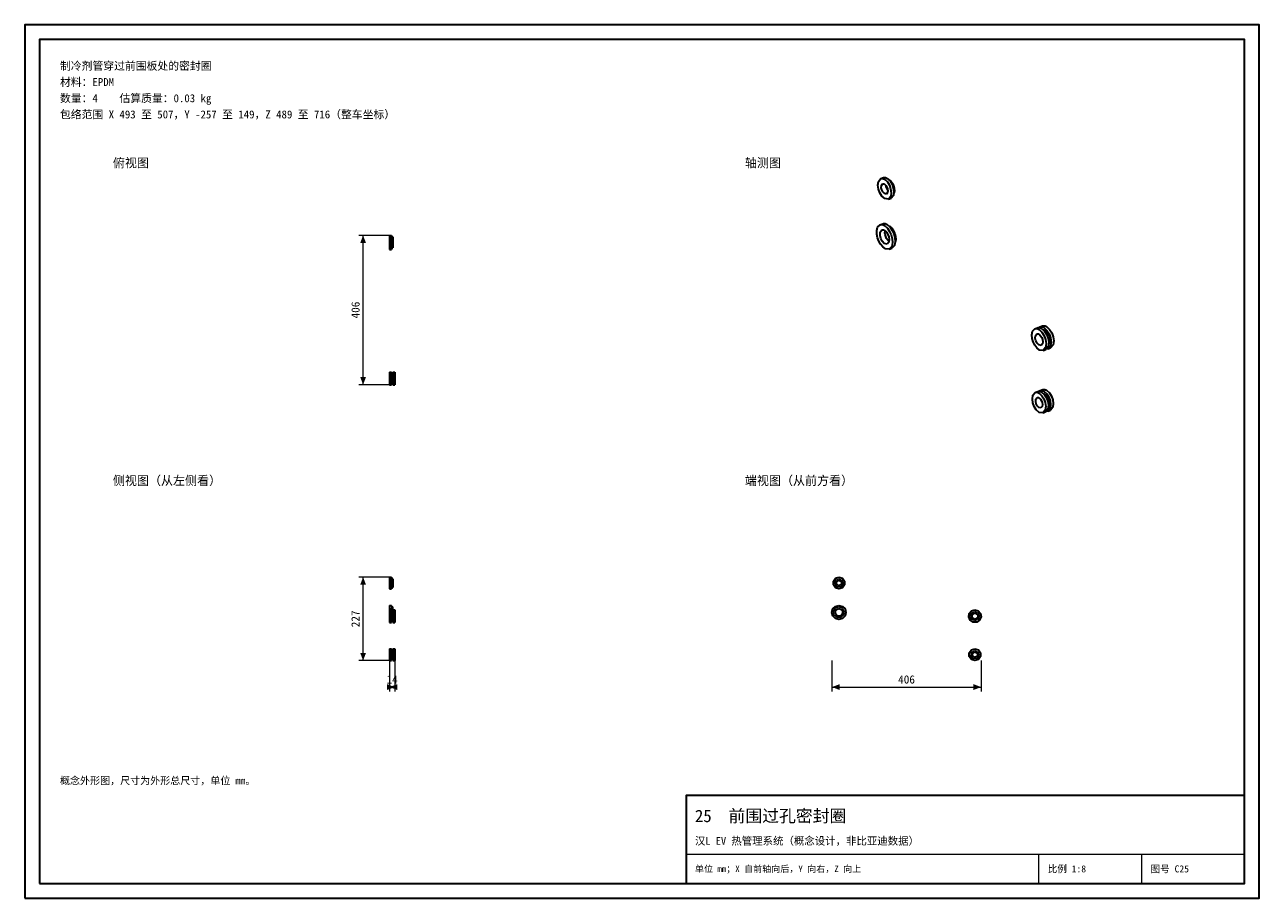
# Model space of a CAD drawing. Header units: millimetres. Extents: x 0 to 420, y 0 to 297.
import ezdxf
from ezdxf.enums import TextEntityAlignment as Align

# ---------------------------------------------------------------- set-up
doc = ezdxf.new("R2010")
doc.units = ezdxf.units.MM
doc.linetypes.add('DASHED', pattern=[1.524, 1.27, -0.254])
for name, color, linetype, lineweight, true_color in [('DIM', 7, 'Continuous', 18, 0x1e5aa0), ('FRAME', 7, 'Continuous', 35, 0x3c3c3c), ('HIDDEN', 7, 'DASHED', 13, 0x969696), ('OUTLINE', 7, 'Continuous', 35, 0x141414), ('TEXT', 7, 'Continuous', 18, 0x141414), ('THIN', 7, 'Continuous', 13, 0x6e6e6e)]:
    doc.layers.add(name, color=color, linetype=linetype, lineweight=lineweight, true_color=true_color)
doc.styles.add('ZH', font='simsun.ttc')

msp = doc.modelspace()

# ---------------------------------------------------------------- hatches: boundary and pattern name
at = {"layer": 'DIM'}
for points in [[(115.12, 225.38), (114.14, 222.78), (116.11, 222.78)], [(115.12, 174.62), (116.11, 177.22), (114.14, 177.22)], [(115.12, 109.19), (114.14, 106.59), (116.11, 106.59)], [(115.12, 80.81), (116.11, 83.41), (114.14, 83.41)], [(125.88, 71.81), (123.28, 72.8), (123.28, 70.82)], [(124.12, 71.81), (126.72, 70.82), (126.72, 72.8)], [(274.62, 71.81), (277.23, 70.82), (277.23, 72.8)], [(325.38, 71.81), (322.77, 72.8), (322.77, 70.82)]]:
    msp.add_hatch(color=7, dxfattribs=at).paths.add_polyline_path(points)

# ---------------------------------------------------------------- linework, layer by layer
for points in [[(124.12, 225.38), (113.62, 225.38)], [(115.12, 174.62), (115.12, 225.38)], [(124.12, 174.62), (113.62, 174.62)], [(124.12, 109.19), (113.62, 109.19)], [(115.12, 80.81), (115.12, 109.19)], [(124.12, 80.81), (113.62, 80.81)], [(124.12, 80.81), (124.12, 70.31)], [(125.88, 80.81), (125.88, 70.31)], [(274.62, 80.81), (274.62, 70.31)], [(325.38, 80.81), (325.38, 70.31)], [(124.12, 71.81), (125.88, 71.81)], [(274.62, 71.81), (325.38, 71.81)]]:
    msp.add_lwpolyline(points, dxfattribs=at)
at = {"layer": 'FRAME'}
for points in [[(0, 0), (420, 0), (420, 297), (0, 297)], [(5, 5), (415, 5), (415, 292), (5, 292)], [(225, 5), (415, 5), (415, 35), (225, 35)]]:
    msp.add_lwpolyline(points, close=True, dxfattribs=at)
at = {"layer": 'HIDDEN'}
for points in [[(124.12, 220.62), (124.12, 221.42), (124.12, 222.21), (124.12, 223), (124.12, 223.79), (124.12, 224.58), (124.12, 225.38)], [(124.12, 221), (124.12, 221.67), (124.12, 222.33), (124.12, 223), (124.12, 223.67), (124.12, 224.33), (124.12, 225)], [(124.12, 225), (124.12, 224.67), (124.12, 224.33), (124.12, 224), (124.12, 223.67), (124.12, 223.33), (124.12, 223)], [(124.12, 221.62), (124.12, 222.08), (124.12, 222.54), (124.12, 223), (124.12, 223.46), (124.12, 223.92), (124.12, 224.38)], [(124.12, 224.38), (124.12, 224.15), (124.12, 223.92), (124.12, 223.69), (124.12, 223.46), (124.12, 223.23), (124.12, 223)], [(124.12, 224.38), (125.26, 224.38)], [(124.12, 222), (124.12, 222.33), (124.12, 222.67), (124.12, 223), (124.12, 223.33), (124.12, 223.67), (124.12, 224)], [(124.12, 224), (124.12, 223.83), (124.12, 223.67), (124.12, 223.5), (124.12, 223.33), (124.12, 223.17), (124.12, 223)], [(124.12, 224), (125.26, 224)], [(124.12, 223), (124.12, 222.83), (124.12, 222.67), (124.12, 222.5), (124.12, 222.33), (124.12, 222.17), (124.12, 222)], [(124.12, 223), (125.26, 223)], [(124.12, 223), (124.12, 222.67), (124.12, 222.33), (124.12, 222), (124.12, 221.67), (124.12, 221.33), (124.12, 221)], [(124.12, 223), (124.12, 222.77), (124.12, 222.54), (124.12, 222.31), (124.12, 222.08), (124.12, 221.85), (124.12, 221.62)], [(124.12, 223), (125.26, 223)], [(124.74, 220.62), (124.74, 221.42), (124.74, 222.21), (124.74, 223), (124.74, 223.79), (124.74, 224.58), (124.74, 225.38)], [(124.74, 221), (124.74, 221.67), (124.74, 222.33), (124.74, 223), (124.74, 223.67), (124.74, 224.33), (124.74, 225)], [(124.74, 225), (124.74, 224.67), (124.74, 224.33), (124.74, 224), (124.74, 223.67), (124.74, 223.33), (124.74, 223)], [(124.74, 221.15), (124.74, 221.77), (124.74, 222.38), (124.74, 223), (124.74, 223.62), (124.74, 224.23), (124.74, 224.85)], [(124.74, 224.85), (124.74, 224.54), (124.74, 224.23), (124.74, 223.93), (124.74, 223.62), (124.74, 223.31), (124.74, 223)], [(124.74, 221.53), (124.74, 222.02), (124.74, 222.51), (124.74, 223), (124.74, 223.49), (124.74, 223.98), (124.74, 224.47)], [(124.74, 224.47), (124.74, 224.23), (124.74, 223.98), (124.74, 223.74), (124.74, 223.49), (124.74, 223.25), (124.74, 223)], [(124.74, 223), (124.74, 222.75), (124.74, 222.51), (124.74, 222.26), (124.74, 222.02), (124.74, 221.77), (124.74, 221.53)], [(124.74, 223), (124.74, 222.69), (124.74, 222.38), (124.74, 222.07), (124.74, 221.77), (124.74, 221.46), (124.74, 221.15)], [(124.74, 223), (124.74, 222.67), (124.74, 222.33), (124.74, 222), (124.74, 221.67), (124.74, 221.33), (124.74, 221)], [(125.26, 221.15), (125.26, 221.77), (125.26, 222.38), (125.26, 223), (125.26, 223.62), (125.26, 224.23), (125.26, 224.85)], [(125.26, 221.53), (125.26, 222.02), (125.26, 222.51), (125.26, 223), (125.26, 223.49), (125.26, 223.98), (125.26, 224.47)], [(125.26, 224.47), (125.26, 224.23), (125.26, 223.98), (125.26, 223.74), (125.26, 223.49), (125.26, 223.25), (125.26, 223)], [(125.26, 221.62), (125.26, 222.08), (125.26, 222.54), (125.26, 223), (125.26, 223.46), (125.26, 223.92), (125.26, 224.38)], [(125.26, 224.38), (125.26, 224.15), (125.26, 223.92), (125.26, 223.69), (125.26, 223.46), (125.26, 223.23), (125.26, 223)], [(125.26, 222), (125.26, 222.33), (125.26, 222.67), (125.26, 223), (125.26, 223.33), (125.26, 223.67), (125.26, 224)], [(125.26, 224), (125.26, 223.83), (125.26, 223.67), (125.26, 223.5), (125.26, 223.33), (125.26, 223.17), (125.26, 223)], [(125.26, 223), (125.26, 222.83), (125.26, 222.67), (125.26, 222.5), (125.26, 222.33), (125.26, 222.17), (125.26, 222)], [(125.26, 223), (125.26, 222.75), (125.26, 222.51), (125.26, 222.26), (125.26, 222.02), (125.26, 221.77), (125.26, 221.53)], [(125.26, 223), (125.26, 222.77), (125.26, 222.54), (125.26, 222.31), (125.26, 222.08), (125.26, 221.85), (125.26, 221.62)], [(124.12, 222), (125.26, 222)], [(124.12, 221.62), (125.26, 221.62)], [(124.12, 174.62), (124.12, 175.33), (124.12, 176.04), (124.12, 176.75), (124.12, 177.46), (124.12, 178.17), (124.12, 178.88)], [(124.12, 174.75), (124.12, 175.42), (124.12, 176.08), (124.12, 176.75), (124.12, 177.42), (124.12, 178.08), (124.12, 178.75)], [(124.12, 178.75), (124.12, 178.42), (124.12, 178.08), (124.12, 177.75), (124.12, 177.42), (124.12, 177.08), (124.12, 176.75)], [(124.12, 178.75), (124.74, 178.75)], [(124.12, 175.62), (124.12, 176), (124.12, 176.38), (124.12, 176.75), (124.12, 177.12), (124.12, 177.5), (124.12, 177.88)], [(124.12, 177.88), (124.12, 177.69), (124.12, 177.5), (124.12, 177.31), (124.12, 177.12), (124.12, 176.94), (124.12, 176.75)], [(124.12, 177.88), (125.88, 177.88)], [(124.12, 175.75), (124.12, 176.08), (124.12, 176.42), (124.12, 176.75), (124.12, 177.08), (124.12, 177.42), (124.12, 177.75)], [(124.12, 177.75), (124.12, 177.58), (124.12, 177.42), (124.12, 177.25), (124.12, 177.08), (124.12, 176.92), (124.12, 176.75)], [(124.12, 177.75), (125.88, 177.75)], [(124.12, 176.75), (124.12, 176.56), (124.12, 176.38), (124.12, 176.19), (124.12, 176), (124.12, 175.81), (124.12, 175.62)], [(124.12, 176.75), (125.88, 176.75)], [(124.12, 176.75), (124.12, 176.42), (124.12, 176.08), (124.12, 175.75), (124.12, 175.42), (124.12, 175.08), (124.12, 174.75)], [(124.12, 176.75), (124.12, 176.58), (124.12, 176.42), (124.12, 176.25), (124.12, 176.08), (124.12, 175.92), (124.12, 175.75)], [(124.12, 176.75), (125.88, 176.75)], [(124.74, 174.62), (124.74, 175.33), (124.74, 176.04), (124.74, 176.75), (124.74, 177.46), (124.74, 178.17), (124.74, 178.88)], [(124.74, 174.75), (124.74, 175.42), (124.74, 176.08), (124.74, 176.75), (124.74, 177.42), (124.74, 178.08), (124.74, 178.75)], [(124.74, 178.75), (124.74, 178.42), (124.74, 178.08), (124.74, 177.75), (124.74, 177.42), (124.74, 177.08), (124.74, 176.75)], [(124.74, 175.15), (124.74, 175.68), (124.74, 176.22), (124.74, 176.75), (124.74, 177.28), (124.74, 177.82), (124.74, 178.35)], [(124.74, 178.35), (124.74, 178.08), (124.74, 177.82), (124.74, 177.55), (124.74, 177.28), (124.74, 177.02), (124.74, 176.75)], [(124.74, 175.28), (124.74, 175.77), (124.74, 176.26), (124.74, 176.75), (124.74, 177.24), (124.74, 177.73), (124.74, 178.22)], [(124.74, 178.22), (124.74, 177.98), (124.74, 177.73), (124.74, 177.49), (124.74, 177.24), (124.74, 177), (124.74, 176.75)], [(124.74, 178.22), (125.26, 178.22)], [(124.74, 176.75), (124.74, 176.48), (124.74, 176.22), (124.74, 175.95), (124.74, 175.68), (124.74, 175.42), (124.74, 175.15)], [(124.74, 176.75), (124.74, 176.5), (124.74, 176.26), (124.74, 176.01), (124.74, 175.77), (124.74, 175.52), (124.74, 175.28)], [(124.74, 176.75), (124.74, 176.42), (124.74, 176.08), (124.74, 175.75), (124.74, 175.42), (124.74, 175.08), (124.74, 174.75)], [(125.26, 174.62), (125.26, 175.33), (125.26, 176.04), (125.26, 176.75), (125.26, 177.46), (125.26, 178.17), (125.26, 178.88)], [(125.26, 174.75), (125.26, 175.42), (125.26, 176.08), (125.26, 176.75), (125.26, 177.42), (125.26, 178.08), (125.26, 178.75)], [(125.26, 178.75), (125.26, 178.42), (125.26, 178.08), (125.26, 177.75), (125.26, 177.42), (125.26, 177.08), (125.26, 176.75)], [(125.26, 178.75), (125.88, 178.75)], [(125.26, 175.15), (125.26, 175.68), (125.26, 176.22), (125.26, 176.75), (125.26, 177.28), (125.26, 177.82), (125.26, 178.35)], [(125.26, 178.35), (125.26, 178.08), (125.26, 177.82), (125.26, 177.55), (125.26, 177.28), (125.26, 177.02), (125.26, 176.75)], [(125.26, 175.28), (125.26, 175.77), (125.26, 176.26), (125.26, 176.75), (125.26, 177.24), (125.26, 177.73), (125.26, 178.22)], [(125.26, 178.22), (125.26, 177.98), (125.26, 177.73), (125.26, 177.49), (125.26, 177.24), (125.26, 177), (125.26, 176.75)], [(125.26, 176.75), (125.26, 176.48), (125.26, 176.22), (125.26, 175.95), (125.26, 175.68), (125.26, 175.42), (125.26, 175.15)], [(125.26, 176.75), (125.26, 176.5), (125.26, 176.26), (125.26, 176.01), (125.26, 175.77), (125.26, 175.52), (125.26, 175.28)], [(125.26, 176.75), (125.26, 176.42), (125.26, 176.08), (125.26, 175.75), (125.26, 175.42), (125.26, 175.08), (125.26, 174.75)], [(125.88, 174.62), (125.88, 175.33), (125.88, 176.04), (125.88, 176.75), (125.88, 177.46), (125.88, 178.17), (125.88, 178.88)], [(125.88, 174.75), (125.88, 175.42), (125.88, 176.08), (125.88, 176.75), (125.88, 177.42), (125.88, 178.08), (125.88, 178.75)], [(125.88, 178.75), (125.88, 178.42), (125.88, 178.08), (125.88, 177.75), (125.88, 177.42), (125.88, 177.08), (125.88, 176.75)], [(125.88, 175.62), (125.88, 176), (125.88, 176.38), (125.88, 176.75), (125.88, 177.12), (125.88, 177.5), (125.88, 177.88)], [(125.88, 177.88), (125.88, 177.69), (125.88, 177.5), (125.88, 177.31), (125.88, 177.12), (125.88, 176.94), (125.88, 176.75)], [(125.88, 175.75), (125.88, 176.08), (125.88, 176.42), (125.88, 176.75), (125.88, 177.08), (125.88, 177.42), (125.88, 177.75)], [(125.88, 177.75), (125.88, 177.58), (125.88, 177.42), (125.88, 177.25), (125.88, 177.08), (125.88, 176.92), (125.88, 176.75)], [(125.88, 176.75), (125.88, 176.56), (125.88, 176.38), (125.88, 176.19), (125.88, 176), (125.88, 175.81), (125.88, 175.62)], [(125.88, 176.75), (125.88, 176.58), (125.88, 176.42), (125.88, 176.25), (125.88, 176.08), (125.88, 175.92), (125.88, 175.75)], [(125.88, 176.75), (125.88, 176.42), (125.88, 176.08), (125.88, 175.75), (125.88, 175.42), (125.88, 175.08), (125.88, 174.75)], [(124.12, 175.75), (125.88, 175.75)], [(124.12, 175.62), (125.88, 175.62)], [(124.12, 174.75), (124.74, 174.75)], [(124.74, 175.28), (125.26, 175.28)], [(125.26, 174.75), (125.88, 174.75)], [(124.12, 105.19), (124.12, 105.85), (124.12, 106.52), (124.12, 107.19), (124.12, 107.85), (124.12, 108.52), (124.12, 109.19)], [(124.12, 108.19), (124.12, 107.85), (124.12, 107.52), (124.12, 107.19), (124.12, 106.85), (124.12, 106.52), (124.12, 106.19)], [(124.12, 106.19), (124.12, 106.52), (124.12, 106.85), (124.12, 107.19), (124.12, 107.52), (124.12, 107.85), (124.12, 108.19)], [(124.12, 108.19), (125.26, 108.19)], [(124.12, 106.19), (125.26, 106.19)], [(124.74, 105.19), (124.74, 105.85), (124.74, 106.52), (124.74, 107.19), (124.74, 107.85), (124.74, 108.52), (124.74, 109.19)], [(124.74, 108.66), (124.74, 108.17), (124.74, 107.68), (124.74, 107.19), (124.74, 106.7), (124.74, 106.2), (124.74, 105.71)], [(124.74, 105.71), (124.74, 106.2), (124.74, 106.7), (124.74, 107.19), (124.74, 107.68), (124.74, 108.17), (124.74, 108.66)], [(125.26, 105.71), (125.26, 106.2), (125.26, 106.7), (125.26, 107.19), (125.26, 107.68), (125.26, 108.17), (125.26, 108.66)], [(125.26, 108.19), (125.26, 107.85), (125.26, 107.52), (125.26, 107.19), (125.26, 106.85), (125.26, 106.52), (125.26, 106.19)], [(125.26, 106.19), (125.26, 106.52), (125.26, 106.85), (125.26, 107.19), (125.26, 107.52), (125.26, 107.85), (125.26, 108.19)], [(277, 109.19), (278.18, 108.81), (278.9, 107.81), (278.9, 106.57), (278.18, 105.57), (277, 105.19), (275.82, 105.57), (275.1, 106.57), (275.1, 107.81), (275.82, 108.81), (277, 109.19)], [(277, 108.66), (278.15, 108.11), (278.44, 106.86), (277.64, 105.86), (276.36, 105.86), (275.56, 106.86), (275.85, 108.11), (277, 108.66)], [(277, 108.66), (278.15, 108.11), (278.44, 106.86), (277.64, 105.86), (276.36, 105.86), (275.56, 106.86), (275.85, 108.11), (277, 108.66)], [(277, 108.19), (277.87, 107.69), (277.87, 106.69), (277, 106.19), (276.13, 106.69), (276.13, 107.69), (277, 108.19)], [(124.12, 99.56), (124.12, 98.77), (124.12, 97.98), (124.12, 97.19), (124.12, 96.4), (124.12, 95.6), (124.12, 94.81)], [(124.12, 94.81), (124.12, 95.6), (124.12, 96.4), (124.12, 97.19), (124.12, 97.98), (124.12, 98.77), (124.12, 99.56)], [(124.12, 98.56), (124.12, 98.1), (124.12, 97.65), (124.12, 97.19), (124.12, 96.73), (124.12, 96.27), (124.12, 95.81)], [(124.12, 95.81), (124.12, 96.27), (124.12, 96.73), (124.12, 97.19), (124.12, 97.65), (124.12, 98.1), (124.12, 98.56)], [(124.12, 98.56), (125.26, 98.56)], [(124.12, 93.81), (124.12, 94.52), (124.12, 95.23), (124.12, 95.94), (124.12, 96.65), (124.12, 97.35), (124.12, 98.06)], [(124.12, 97.06), (124.12, 96.69), (124.12, 96.31), (124.12, 95.94), (124.12, 95.56), (124.12, 95.19), (124.12, 94.81)], [(124.12, 94.81), (124.12, 95.19), (124.12, 95.56), (124.12, 95.94), (124.12, 96.31), (124.12, 96.69), (124.12, 97.06)], [(124.12, 97.06), (125.88, 97.06)], [(124.74, 99.56), (124.74, 98.77), (124.74, 97.98), (124.74, 97.19), (124.74, 96.4), (124.74, 95.6), (124.74, 94.81)], [(124.74, 94.81), (124.74, 95.6), (124.74, 96.4), (124.74, 97.19), (124.74, 97.98), (124.74, 98.77), (124.74, 99.56)], [(124.74, 99.04), (124.74, 98.42), (124.74, 97.8), (124.74, 97.19), (124.74, 96.57), (124.74, 95.95), (124.74, 95.34)], [(124.74, 95.34), (124.74, 95.95), (124.74, 96.57), (124.74, 97.19), (124.74, 97.8), (124.74, 98.42), (124.74, 99.04)], [(124.74, 93.81), (124.74, 94.52), (124.74, 95.23), (124.74, 95.94), (124.74, 96.65), (124.74, 97.35), (124.74, 98.06)], [(124.74, 97.54), (124.74, 97), (124.74, 96.47), (124.74, 95.94), (124.74, 95.4), (124.74, 94.87), (124.74, 94.34)], [(124.74, 94.34), (124.74, 94.87), (124.74, 95.4), (124.74, 95.94), (124.74, 96.47), (124.74, 97), (124.74, 97.54)], [(125.26, 99.04), (125.26, 98.42), (125.26, 97.8), (125.26, 97.19), (125.26, 96.57), (125.26, 95.95), (125.26, 95.34)], [(125.26, 95.34), (125.26, 95.95), (125.26, 96.57), (125.26, 97.19), (125.26, 97.8), (125.26, 98.42), (125.26, 99.04)], [(125.26, 98.56), (125.26, 98.1), (125.26, 97.65), (125.26, 97.19), (125.26, 96.73), (125.26, 96.27), (125.26, 95.81)], [(125.26, 95.81), (125.26, 96.27), (125.26, 96.73), (125.26, 97.19), (125.26, 97.65), (125.26, 98.1), (125.26, 98.56)], [(125.26, 93.81), (125.26, 94.52), (125.26, 95.23), (125.26, 95.94), (125.26, 96.65), (125.26, 97.35), (125.26, 98.06)], [(125.26, 97.54), (125.26, 97), (125.26, 96.47), (125.26, 95.94), (125.26, 95.4), (125.26, 94.87), (125.26, 94.34)], [(125.26, 94.34), (125.26, 94.87), (125.26, 95.4), (125.26, 95.94), (125.26, 96.47), (125.26, 97), (125.26, 97.54)], [(125.88, 93.81), (125.88, 94.52), (125.88, 95.23), (125.88, 95.94), (125.88, 96.65), (125.88, 97.35), (125.88, 98.06)], [(125.88, 97.06), (125.88, 96.69), (125.88, 96.31), (125.88, 95.94), (125.88, 95.56), (125.88, 95.19), (125.88, 94.81)], [(125.88, 94.81), (125.88, 95.19), (125.88, 95.56), (125.88, 95.94), (125.88, 96.31), (125.88, 96.69), (125.88, 97.06)], [(277, 99.56), (278.19, 99.24), (279.06, 98.38), (279.38, 97.19), (279.06, 96), (278.19, 95.13), (277, 94.81), (275.81, 95.13), (274.94, 96), (274.62, 97.19), (274.94, 98.38), (275.81, 99.24), (277, 99.56)], [(277, 99.04), (278.19, 98.6), (278.82, 97.51), (278.6, 96.26), (277.63, 95.45), (276.37, 95.45), (275.4, 96.26), (275.18, 97.51), (275.81, 98.6), (277, 99.04)], [(277, 99.04), (278.19, 98.6), (278.82, 97.51), (278.6, 96.26), (277.63, 95.45), (276.37, 95.45), (275.4, 96.26), (275.18, 97.51), (275.81, 98.6), (277, 99.04)], [(277, 98.56), (278.08, 98.04), (278.34, 96.88), (277.6, 95.95), (276.4, 95.95), (275.66, 96.88), (275.92, 98.04), (277, 98.56)], [(323.25, 98.06), (324.4, 97.73), (325.18, 96.82), (325.35, 95.64), (324.86, 94.55), (323.85, 93.9), (322.65, 93.9), (321.64, 94.55), (321.15, 95.64), (321.32, 96.82), (322.1, 97.73), (323.25, 98.06)], [(323.25, 98.06), (324.4, 97.73), (325.18, 96.82), (325.35, 95.64), (324.86, 94.55), (323.85, 93.9), (322.65, 93.9), (321.64, 94.55), (321.15, 95.64), (321.32, 96.82), (322.1, 97.73), (323.25, 98.06)], [(323.25, 98.06), (324.4, 97.73), (325.18, 96.82), (325.35, 95.64), (324.86, 94.55), (323.85, 93.9), (322.65, 93.9), (321.64, 94.55), (321.15, 95.64), (321.32, 96.82), (322.1, 97.73), (323.25, 98.06)], [(323.25, 97.54), (324.38, 97.07), (324.85, 95.94), (324.38, 94.81), (323.25, 94.34), (322.12, 94.81), (321.65, 95.94), (322.12, 97.07), (323.25, 97.54)], [(323.25, 97.54), (324.38, 97.07), (324.85, 95.94), (324.38, 94.81), (323.25, 94.34), (322.12, 94.81), (321.65, 95.94), (322.12, 97.07), (323.25, 97.54)], [(323.25, 97.06), (324.22, 96.5), (324.22, 95.38), (323.25, 94.81), (322.28, 95.38), (322.28, 96.5), (323.25, 97.06)], [(124.12, 95.81), (125.26, 95.81)], [(124.12, 94.81), (124.74, 94.81)], [(124.12, 94.81), (125.88, 94.81)], [(124.74, 95.34), (125.26, 95.34)], [(124.12, 80.81), (124.12, 81.48), (124.12, 82.15), (124.12, 82.81), (124.12, 83.48), (124.12, 84.15), (124.12, 84.81)], [(124.74, 80.81), (124.74, 81.48), (124.74, 82.15), (124.74, 82.81), (124.74, 83.48), (124.74, 84.15), (124.74, 84.81)], [(124.74, 84.29), (124.74, 83.8), (124.74, 83.3), (124.74, 82.81), (124.74, 82.32), (124.74, 81.83), (124.74, 81.34)], [(124.74, 81.34), (124.74, 81.83), (124.74, 82.32), (124.74, 82.81), (124.74, 83.3), (124.74, 83.8), (124.74, 84.29)], [(125.26, 80.81), (125.26, 81.48), (125.26, 82.15), (125.26, 82.81), (125.26, 83.48), (125.26, 84.15), (125.26, 84.81)], [(125.26, 84.29), (125.26, 83.8), (125.26, 83.3), (125.26, 82.81), (125.26, 82.32), (125.26, 81.83), (125.26, 81.34)], [(125.26, 81.34), (125.26, 81.83), (125.26, 82.32), (125.26, 82.81), (125.26, 83.3), (125.26, 83.8), (125.26, 84.29)], [(125.88, 80.81), (125.88, 81.48), (125.88, 82.15), (125.88, 82.81), (125.88, 83.48), (125.88, 84.15), (125.88, 84.81)], [(323.25, 84.81), (324.43, 84.43), (325.15, 83.43), (325.15, 82.19), (324.43, 81.19), (323.25, 80.81), (322.07, 81.19), (321.35, 82.19), (321.35, 83.43), (322.07, 84.43), (323.25, 84.81)], [(323.25, 84.81), (324.43, 84.43), (325.15, 83.43), (325.15, 82.19), (324.43, 81.19), (323.25, 80.81), (322.07, 81.19), (321.35, 82.19), (321.35, 83.43), (322.07, 84.43), (323.25, 84.81)], [(323.25, 84.81), (324.43, 84.43), (325.15, 83.43), (325.15, 82.19), (324.43, 81.19), (323.25, 80.81), (322.07, 81.19), (321.35, 82.19), (321.35, 83.43), (322.07, 84.43), (323.25, 84.81)], [(323.25, 84.29), (324.4, 83.73), (324.69, 82.48), (323.89, 81.48), (322.61, 81.48), (321.81, 82.48), (322.1, 83.73), (323.25, 84.29)], [(323.25, 84.29), (324.4, 83.73), (324.69, 82.48), (323.89, 81.48), (322.61, 81.48), (321.81, 82.48), (322.1, 83.73), (323.25, 84.29)], [(124.12, 83.81), (124.12, 83.48), (124.12, 83.15), (124.12, 82.81), (124.12, 82.48), (124.12, 82.15), (124.12, 81.81)], [(124.12, 81.81), (124.12, 82.15), (124.12, 82.48), (124.12, 82.81), (124.12, 83.15), (124.12, 83.48), (124.12, 83.81)], [(124.12, 83.81), (125.88, 83.81)], [(124.12, 81.81), (125.88, 81.81)], [(125.88, 83.81), (125.88, 83.48), (125.88, 83.15), (125.88, 82.81), (125.88, 82.48), (125.88, 82.15), (125.88, 81.81)], [(125.88, 81.81), (125.88, 82.15), (125.88, 82.48), (125.88, 82.81), (125.88, 83.15), (125.88, 83.48), (125.88, 83.81)], [(323.25, 83.81), (324.12, 83.31), (324.12, 82.31), (323.25, 81.81), (322.38, 82.31), (322.38, 83.31), (323.25, 83.81)]]:
    msp.add_lwpolyline(points, dxfattribs=at)
at = {"layer": 'OUTLINE'}
for points in [[(293.81, 237.68), (292.56, 237.88), (291.6, 238.76), (290.91, 239.88), (290.45, 241.1), (290.25, 242.4), (290.41, 243.7), (291.22, 244.67)], [(291.22, 244.67), (292.13, 245)], [(291.22, 244.67), (291.44, 244.72), (291.67, 244.73), (291.89, 244.7), (292.11, 244.64), (292.32, 244.55), (292.52, 244.44)], [(292.13, 245), (292.35, 245.06), (292.57, 245.07), (292.8, 245.04), (293.02, 244.97), (293.22, 244.88), (293.42, 244.77)], [(292.52, 244.44), (293.46, 243.55), (294.14, 242.44), (294.59, 241.21), (294.79, 239.93), (294.63, 238.64), (293.81, 237.68)], [(293.42, 244.77), (294.37, 243.88), (295.05, 242.77), (295.49, 241.55), (295.69, 240.26), (295.53, 238.97), (294.72, 238.01)], [(293.99, 244.31), (294.03, 244.3), (294.06, 244.28), (294.1, 244.26), (294.13, 244.24), (294.16, 244.22), (294.2, 244.2)], [(294.2, 244.2), (294.81, 243.65), (295.28, 242.95), (295.61, 242.19), (295.82, 241.38), (295.87, 240.55), (295.68, 239.74)], [(293.16, 239.42), (292.45, 239.58), (291.93, 240.14), (291.58, 240.82), (291.4, 241.57), (291.43, 242.33), (291.87, 242.92)], [(291.87, 242.92), (291.98, 242.95), (292.09, 242.95), (292.21, 242.94), (292.31, 242.9), (292.42, 242.86), (292.52, 242.8)], [(292.52, 242.8), (292.99, 242.36), (293.33, 241.8), (293.55, 241.19), (293.65, 240.55), (293.57, 239.9), (293.16, 239.42)], [(293.64, 240.72), (293.49, 240.95), (293.37, 241.19), (293.26, 241.45), (293.18, 241.71), (293.11, 241.97), (293.07, 242.25)], [(293.81, 237.68), (294.72, 238.01)], [(294.05, 220.69), (292.87, 220.77), (291.89, 221.46), (291.12, 222.39), (290.53, 223.45), (290.11, 224.59), (289.87, 225.78), (289.84, 226.99), (290.14, 228.16), (290.98, 228.99)], [(290.98, 228.99), (291.89, 229.32)], [(290.98, 228.99), (291.24, 229.05), (291.51, 229.06), (291.78, 229.03), (292.04, 228.95), (292.28, 228.85), (292.52, 228.72)], [(293.41, 222.43), (292.42, 222.65), (291.71, 223.42), (291.23, 224.36), (290.98, 225.38), (291.02, 226.43), (291.63, 227.24)], [(291.63, 227.24), (291.78, 227.28), (291.93, 227.28), (292.09, 227.26), (292.24, 227.22), (292.38, 227.16), (292.52, 227.08)], [(291.89, 229.32), (292.15, 229.39), (292.42, 229.4), (292.68, 229.36), (292.94, 229.29), (293.19, 229.18), (293.42, 229.05)], [(292.52, 228.72), (293.5, 227.83), (294.25, 226.73), (294.78, 225.52), (295.12, 224.24), (295.21, 222.91), (294.94, 221.62), (294.05, 220.69)], [(292.52, 227.08), (293.17, 226.47), (293.63, 225.71), (293.94, 224.86), (294.08, 223.98), (293.97, 223.09), (293.41, 222.43)], [(294.03, 223.33), (293.56, 223.81), (293.19, 224.37), (292.91, 224.98), (292.73, 225.63), (292.64, 226.29), (292.68, 226.96)], [(293.42, 229.05), (294.41, 228.17), (295.15, 227.07), (295.69, 225.86), (296.02, 224.57), (296.12, 223.25), (295.85, 221.96), (294.96, 221.02)], [(294.02, 228.58), (294.05, 228.56), (294.08, 228.55), (294.11, 228.53), (294.14, 228.51), (294.17, 228.5), (294.2, 228.48)], [(294.2, 228.48), (294.96, 227.79), (295.54, 226.94), (295.96, 226), (296.22, 225), (296.3, 223.98), (296.1, 222.97)], [(124.12, 225.38), (124.12, 225.31), (124.12, 225.25), (124.12, 225.19), (124.12, 225.12), (124.12, 225.06), (124.12, 225)], [(124.12, 225.38), (124.74, 225.38)], [(124.12, 225), (124.12, 224.67), (124.12, 224.33), (124.12, 224), (124.12, 223.67), (124.12, 223.33), (124.12, 223)], [(124.12, 225), (124.74, 225)], [(124.12, 223), (124.12, 222.67), (124.12, 222.33), (124.12, 222), (124.12, 221.67), (124.12, 221.33), (124.12, 221)], [(124.74, 225.38), (124.74, 225.31), (124.74, 225.25), (124.74, 225.19), (124.74, 225.12), (124.74, 225.06), (124.74, 225)], [(124.74, 225), (124.74, 224.67), (124.74, 224.33), (124.74, 224), (124.74, 223.67), (124.74, 223.33), (124.74, 223)], [(124.74, 224.85), (125.26, 224.85)], [(124.74, 224.47), (125.26, 224.47)], [(124.74, 223), (124.74, 222.67), (124.74, 222.33), (124.74, 222), (124.74, 221.67), (124.74, 221.33), (124.74, 221)], [(125.26, 224.85), (125.26, 224.79), (125.26, 224.72), (125.26, 224.66), (125.26, 224.6), (125.26, 224.54), (125.26, 224.47)], [(125.26, 224.47), (125.26, 224.23), (125.26, 223.98), (125.26, 223.74), (125.26, 223.49), (125.26, 223.25), (125.26, 223)], [(125.26, 223), (125.26, 222.75), (125.26, 222.51), (125.26, 222.26), (125.26, 222.02), (125.26, 221.77), (125.26, 221.53)], [(124.12, 221), (124.12, 220.94), (124.12, 220.88), (124.12, 220.81), (124.12, 220.75), (124.12, 220.69), (124.12, 220.62)], [(124.12, 221), (124.74, 221)], [(124.12, 220.62), (124.74, 220.62)], [(124.74, 221.53), (125.26, 221.53)], [(124.74, 221.15), (125.26, 221.15)], [(124.74, 221), (124.74, 220.94), (124.74, 220.88), (124.74, 220.81), (124.74, 220.75), (124.74, 220.69), (124.74, 220.62)], [(125.26, 221.53), (125.26, 221.46), (125.26, 221.4), (125.26, 221.34), (125.26, 221.28), (125.26, 221.21), (125.26, 221.15)], [(294.05, 220.69), (294.96, 221.02)], [(346.43, 186.22), (345.26, 186.35), (344.31, 187.11), (343.59, 188.1), (343.07, 189.2), (342.75, 190.37), (342.65, 191.59), (342.88, 192.78), (343.69, 193.65)], [(343.69, 193.65), (344.59, 193.98)], [(343.69, 193.65), (343.92, 193.71), (344.16, 193.72), (344.4, 193.69), (344.63, 193.62), (344.85, 193.52), (345.06, 193.41)], [(344.59, 193.98), (344.82, 194.04), (345.06, 194.05), (345.3, 194.02), (345.53, 193.95), (345.75, 193.86), (345.96, 193.74)], [(345, 194.05), (345.06, 194.1), (345.12, 194.14), (345.18, 194.18), (345.24, 194.21), (345.3, 194.24), (345.37, 194.27)], [(345.06, 193.41), (346.07, 192.46), (346.79, 191.28), (347.26, 189.98), (347.47, 188.61), (347.3, 187.24), (346.43, 186.22)], [(345.37, 194.27), (346.27, 194.6)], [(345.37, 194.27), (345.6, 194.33), (345.84, 194.34), (346.08, 194.31), (346.31, 194.24), (346.53, 194.15), (346.74, 194.03)], [(345.96, 193.74), (346.97, 192.8), (347.69, 191.61), (348.17, 190.31), (348.37, 188.95), (348.21, 187.58), (347.34, 186.56)], [(346.27, 194.6), (346.5, 194.66), (346.74, 194.67), (346.98, 194.64), (347.21, 194.58), (347.43, 194.48), (347.64, 194.36)], [(346.54, 193.28), (346.58, 193.26), (346.61, 193.24), (346.64, 193.23), (346.68, 193.21), (346.71, 193.19), (346.74, 193.17)], [(346.74, 194.03), (347.75, 193.08), (348.47, 191.9), (348.94, 190.6), (349.15, 189.23), (348.98, 187.86), (348.11, 186.84)], [(347.64, 194.36), (348.65, 193.42), (349.37, 192.24), (349.85, 190.94), (350.05, 189.57), (349.89, 188.2), (349.02, 187.18)], [(345.79, 187.97), (344.98, 188.15), (344.4, 188.78), (344.01, 189.55), (343.8, 190.38), (343.84, 191.24), (344.33, 191.9)], [(344.33, 191.9), (344.46, 191.93), (344.58, 191.94), (344.71, 191.92), (344.83, 191.89), (344.95, 191.83), (345.06, 191.77)], [(345.06, 191.77), (345.59, 191.27), (345.97, 190.65), (346.23, 189.96), (346.34, 189.23), (346.25, 188.51), (345.79, 187.97)], [(346.74, 193.17), (347.41, 192.57), (347.91, 191.83), (348.27, 191), (348.5, 190.13), (348.55, 189.24), (348.36, 188.36)], [(346.43, 186.22), (347.34, 186.56)], [(348.11, 186.84), (348.05, 186.82), (347.98, 186.8), (347.91, 186.79), (347.84, 186.78), (347.77, 186.77), (347.7, 186.77)], [(348.11, 186.84), (349.02, 187.18)], [(124.12, 178.88), (124.12, 178.52), (124.12, 178.17), (124.12, 177.81), (124.12, 177.46), (124.12, 177.1), (124.12, 176.75)], [(124.12, 178.88), (124.74, 178.88)], [(124.12, 176.75), (124.12, 176.4), (124.12, 176.04), (124.12, 175.69), (124.12, 175.33), (124.12, 174.98), (124.12, 174.62)], [(124.74, 178.88), (124.74, 178.52), (124.74, 178.17), (124.74, 177.81), (124.74, 177.46), (124.74, 177.1), (124.74, 176.75)], [(124.74, 178.35), (125.26, 178.35)], [(124.74, 176.75), (124.74, 176.4), (124.74, 176.04), (124.74, 175.69), (124.74, 175.33), (124.74, 174.98), (124.74, 174.62)], [(125.26, 178.88), (125.26, 178.52), (125.26, 178.17), (125.26, 177.81), (125.26, 177.46), (125.26, 177.1), (125.26, 176.75)], [(125.26, 178.88), (125.88, 178.88)], [(125.26, 176.75), (125.26, 176.4), (125.26, 176.04), (125.26, 175.69), (125.26, 175.33), (125.26, 174.98), (125.26, 174.62)], [(125.88, 178.88), (125.88, 178.52), (125.88, 178.17), (125.88, 177.81), (125.88, 177.46), (125.88, 177.1), (125.88, 176.75)], [(125.88, 176.75), (125.88, 176.4), (125.88, 176.04), (125.88, 175.69), (125.88, 175.33), (125.88, 174.98), (125.88, 174.62)], [(124.12, 174.62), (124.74, 174.62)], [(124.74, 175.15), (125.26, 175.15)], [(125.26, 174.62), (125.88, 174.62)], [(343.77, 171.99), (344.67, 172.32)], [(344.67, 172.32), (344.89, 172.38), (345.12, 172.39), (345.34, 172.36), (345.56, 172.3), (345.77, 172.21), (345.96, 172.1)], [(345.09, 172.39), (345.14, 172.44), (345.2, 172.48), (345.26, 172.52), (345.32, 172.55), (345.38, 172.58), (345.45, 172.61)], [(345.45, 172.61), (346.35, 172.95)], [(345.45, 172.61), (345.67, 172.67), (345.89, 172.68), (346.12, 172.65), (346.33, 172.58), (346.54, 172.49), (346.74, 172.38)], [(346.35, 172.95), (346.57, 173), (346.8, 173.01), (347.02, 172.98), (347.24, 172.92), (347.45, 172.83), (347.64, 172.72)], [(346.74, 172.38), (347.69, 171.49), (348.36, 170.38), (348.81, 169.16), (349.01, 167.87), (348.85, 166.58), (348.03, 165.62)], [(347.64, 172.72), (348.59, 171.83), (349.27, 170.72), (349.72, 169.49), (349.91, 168.21), (349.75, 166.92), (348.94, 165.96)], [(346.35, 165), (345.1, 165.2), (344.14, 166.09), (343.45, 167.2), (342.99, 168.43), (342.79, 169.72), (342.95, 171.02), (343.77, 171.99)], [(343.77, 171.99), (343.99, 172.05), (344.21, 172.06), (344.44, 172.03), (344.65, 171.96), (344.86, 171.87), (345.06, 171.76)], [(345.71, 166.75), (344.99, 166.91), (344.47, 167.47), (344.13, 168.15), (343.94, 168.89), (343.97, 169.65), (344.41, 170.24)], [(344.41, 170.24), (344.52, 170.27), (344.64, 170.28), (344.75, 170.26), (344.86, 170.23), (344.96, 170.18), (345.06, 170.13)], [(345.06, 171.76), (346.01, 170.87), (346.68, 169.76), (347.13, 168.54), (347.33, 167.25), (347.17, 165.96), (346.35, 165)], [(345.06, 170.13), (345.53, 169.68), (345.87, 169.13), (346.1, 168.52), (346.19, 167.87), (346.11, 167.23), (345.71, 166.75)], [(345.96, 172.1), (346.91, 171.21), (347.59, 170.1), (348.04, 168.87), (348.23, 167.58), (348.07, 166.3), (347.26, 165.33)], [(346.53, 171.64), (346.57, 171.62), (346.6, 171.6), (346.64, 171.58), (346.67, 171.57), (346.71, 171.55), (346.74, 171.53)], [(346.74, 171.53), (347.36, 170.97), (347.82, 170.28), (348.16, 169.52), (348.36, 168.71), (348.41, 167.88), (348.22, 167.07)], [(346.35, 165), (347.26, 165.33)], [(348.03, 165.62), (347.97, 165.6), (347.9, 165.58), (347.83, 165.57), (347.76, 165.56), (347.69, 165.55), (347.62, 165.55)], [(348.03, 165.62), (348.94, 165.96)], [(124.12, 109.19), (124.74, 109.19)], [(124.12, 109.19), (124.12, 108.52), (124.12, 107.85), (124.12, 107.19), (124.12, 106.52), (124.12, 105.85), (124.12, 105.19)], [(124.12, 105.19), (124.74, 105.19)], [(124.74, 109.19), (124.74, 108.52), (124.74, 107.85), (124.74, 107.19), (124.74, 106.52), (124.74, 105.85), (124.74, 105.19)], [(124.74, 108.66), (125.26, 108.66)], [(124.74, 105.71), (125.26, 105.71)], [(125.26, 108.66), (125.26, 108.17), (125.26, 107.68), (125.26, 107.19), (125.26, 106.7), (125.26, 106.2), (125.26, 105.71)], [(277, 109.19), (278.18, 108.81), (278.9, 107.81), (278.9, 106.57), (278.18, 105.57), (277, 105.19), (275.82, 105.57), (275.1, 106.57), (275.1, 107.81), (275.82, 108.81), (277, 109.19)], [(277, 108.19), (277.87, 107.69), (277.87, 106.69), (277, 106.19), (276.13, 106.69), (276.13, 107.69), (277, 108.19)], [(124.12, 99.56), (124.74, 99.56)], [(124.12, 98.06), (124.74, 98.06)], [(124.12, 98.06), (124.12, 97.35), (124.12, 96.65), (124.12, 95.94), (124.12, 95.23), (124.12, 94.52), (124.12, 93.81)], [(124.74, 99.04), (125.26, 99.04)], [(124.74, 98.06), (124.74, 97.35), (124.74, 96.65), (124.74, 95.94), (124.74, 95.23), (124.74, 94.52), (124.74, 93.81)], [(124.74, 97.54), (125.26, 97.54)], [(125.26, 98.06), (125.88, 98.06)], [(125.26, 98.06), (125.26, 97.35), (125.26, 96.65), (125.26, 95.94), (125.26, 95.23), (125.26, 94.52), (125.26, 93.81)], [(125.88, 98.06), (125.88, 97.35), (125.88, 96.65), (125.88, 95.94), (125.88, 95.23), (125.88, 94.52), (125.88, 93.81)], [(277, 99.56), (278.19, 99.24), (279.06, 98.38), (279.38, 97.19), (279.06, 96), (278.19, 95.13), (277, 94.81), (275.81, 95.13), (274.94, 96), (274.62, 97.19), (274.94, 98.38), (275.81, 99.24), (277, 99.56)], [(277, 98.56), (278.08, 98.04), (278.34, 96.88), (277.6, 95.95), (276.4, 95.95), (275.66, 96.88), (275.92, 98.04), (277, 98.56)], [(323.25, 98.06), (324.4, 97.73), (325.18, 96.82), (325.35, 95.64), (324.86, 94.55), (323.85, 93.9), (322.65, 93.9), (321.64, 94.55), (321.15, 95.64), (321.32, 96.82), (322.1, 97.73), (323.25, 98.06)], [(323.25, 97.06), (324.22, 96.5), (324.22, 95.38), (323.25, 94.81), (322.28, 95.38), (322.28, 96.5), (323.25, 97.06)], [(124.12, 93.81), (124.74, 93.81)], [(124.74, 94.34), (125.26, 94.34)], [(125.26, 93.81), (125.88, 93.81)], [(124.12, 84.81), (124.74, 84.81)], [(124.12, 84.81), (124.12, 84.15), (124.12, 83.48), (124.12, 82.81), (124.12, 82.15), (124.12, 81.48), (124.12, 80.81)], [(124.74, 84.81), (124.74, 84.15), (124.74, 83.48), (124.74, 82.81), (124.74, 82.15), (124.74, 81.48), (124.74, 80.81)], [(124.74, 84.29), (125.26, 84.29)], [(125.26, 84.81), (125.88, 84.81)], [(125.26, 84.81), (125.26, 84.15), (125.26, 83.48), (125.26, 82.81), (125.26, 82.15), (125.26, 81.48), (125.26, 80.81)], [(125.88, 84.81), (125.88, 84.15), (125.88, 83.48), (125.88, 82.81), (125.88, 82.15), (125.88, 81.48), (125.88, 80.81)], [(323.25, 84.81), (324.43, 84.43), (325.15, 83.43), (325.15, 82.19), (324.43, 81.19), (323.25, 80.81), (322.07, 81.19), (321.35, 82.19), (321.35, 83.43), (322.07, 84.43), (323.25, 84.81)], [(124.12, 80.81), (124.74, 80.81)], [(124.74, 81.34), (125.26, 81.34)], [(125.26, 80.81), (125.88, 80.81)], [(323.25, 83.81), (324.12, 83.31), (324.12, 82.31), (323.25, 81.81), (322.38, 82.31), (322.38, 83.31), (323.25, 83.81)]]:
    msp.add_lwpolyline(points, dxfattribs=at)
at = {"layer": 'THIN'}
for points in [[(225, 15), (415, 15)], [(345, 5), (345, 15)], [(380, 5), (380, 15)]]:
    msp.add_lwpolyline(points, dxfattribs=at)

# ---------------------------------------------------------------- texts
at = {"layer": 'DIM', "style": 'ZH'}
for s, p in [('406', (112.53, 200)), ('227', (112.53, 95))]:
    msp.add_text(s, height=2.8, rotation=90, dxfattribs=at).set_placement(p, align=Align.MIDDLE_CENTER)
for s, p in [('14', (125, 74.41)), ('406', (300, 74.41))]:
    msp.add_text(s, height=2.8, dxfattribs=at).set_placement(p, align=Align.MIDDLE_CENTER)
at = {"layer": 'TEXT', "style": 'ZH'}
for s, height, p in [('制冷剂管穿过前围板处的密封圈', 2.7, (12, 283)), ('材料：EPDM', 2.7, (12, 277.5)), ('数量：4    估算质量：0.03 kg', 2.7, (12, 272)), ('包络范围 X 493 至 507，Y -257 至 149，Z 489 至 716（整车坐标）', 2.7, (12, 266.5)), ('俯视图', 3, (30, 250)), ('轴测图', 3, (245, 250)), ('侧视图（从左侧看）', 3, (30, 142)), ('端视图（从前方看）', 3, (245, 142)), ('概念外形图，尺寸为外形总尺寸，单位 mm。', 2.5, (12, 40)), ('25  前围过孔密封圈', 4.2, (228, 28)), ('汉L EV 热管理系统（概念设计，非比亚迪数据）', 2.6, (228, 19.5)), ('单位 mm；X 自前轴向后，Y 向右，Z 向上', 2.2, (228, 10)), ('比例 1:8', 2.4, (348, 10)), ('图号 C25', 2.4, (383, 10))]:
    msp.add_text(s, height=height, dxfattribs=at).set_placement(p, align=Align.MIDDLE_LEFT)

doc.saveas('drawing.dxf')
